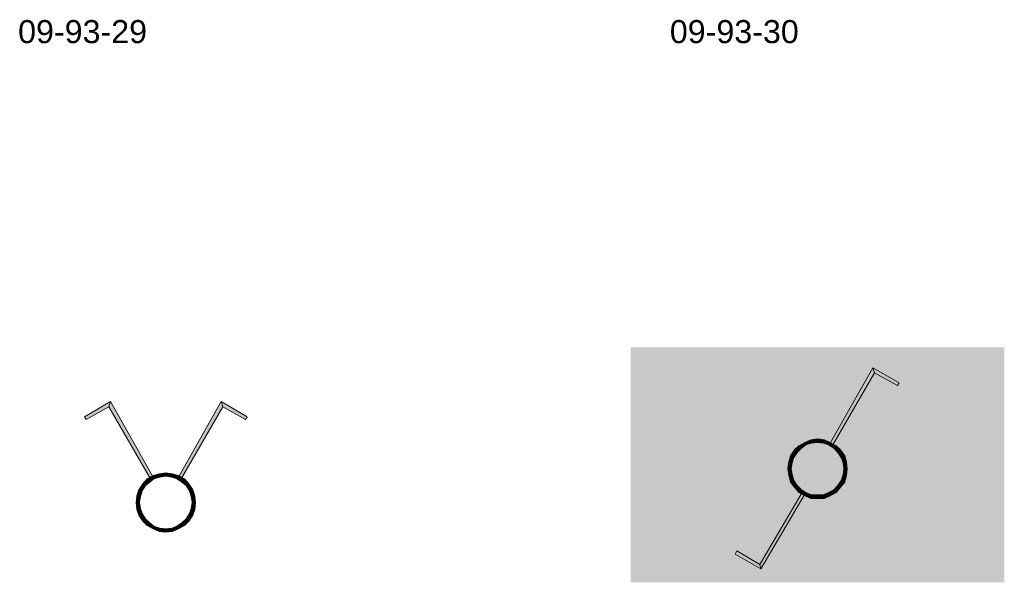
# Model space of a CAD drawing. Header units: millimetres. Extents: x 11 to 308, y -2333 to 36.
# Tile 53 of 85: x 15 to 113, y -1152 to -1096. Entities that reach past the tile are written whole.
import ezdxf

# ---------------------------------------------------------------- set-up
doc = ezdxf.new("R2010")
doc.units = ezdxf.units.MM
doc.layers.add('DGE_DATOS', color=7, linetype='Continuous', lineweight=0)
doc.layers.add('DGE_SIMBOLOS', color=7, linetype='Continuous', lineweight=0)
doc.styles.add('DGE_ARIAL', font='arial.ttf')

# ---------------------------------------------------------------- blocks, each defined once
blk = doc.blocks.new('DGE_09_93_34')
at = {"layer": 'DGE_SIMBOLOS', "true_color": 0x000000}
for points in [[(-5.771, 6.134), (-8.227, 4.441), (-8.396, 4.695), (-5.771, 6.134)], [(-5.941, 5.711), (-5.771, 6.134), (-8.227, 4.441), (-5.941, 5.711)], [(-1.538, -1.317), (-5.941, 5.711), (-5.771, 6.134), (-1.538, -1.317)], [(1.002, -1.317), (1.256, -1.486), (5.235, 6.134), (1.002, -1.317)], [(1.256, -1.486), (5.235, 6.134), (5.405, 5.711), (1.256, -1.486)], [(5.235, 6.134), (5.405, 5.711), (7.86, 4.695), (5.235, 6.134)], [(-1.792, -1.486), (-1.538, -1.317), (-5.941, 5.711), (-1.792, -1.486)], [(5.405, 5.711), (7.86, 4.695), (7.691, 4.441), (5.405, 5.711)], [(-0.945, -0.978), (-0.861, -1.317), (-1.538, -1.147), (-0.945, -0.978)], [(-0.268, -0.893), (-0.268, -1.232), (-0.945, -0.978), (-0.268, -0.893)], [(-0.268, -1.232), (-0.945, -0.978), (-0.861, -1.317), (-0.268, -1.232)], [(0.409, -0.978), (0.325, -1.317), (-0.268, -0.893), (0.409, -0.978)], [(0.325, -1.317), (-0.268, -0.893), (-0.268, -1.232), (0.325, -1.317)], [(0.917, -1.486), (0.409, -0.978), (0.325, -1.317), (0.917, -1.486)], [(1.002, -1.147), (0.917, -1.486), (0.409, -0.978), (1.002, -1.147)], [(-2.131, -1.486), (-1.877, -1.825), (-2.554, -1.994), (-2.131, -1.486)], [(-1.877, -1.825), (-2.554, -1.994), (-2.3, -2.163), (-1.877, -1.825)], [(-1.538, -1.147), (-1.369, -1.486), (-2.131, -1.486), (-1.538, -1.147)], [(-1.369, -1.486), (-2.131, -1.486), (-1.877, -1.825), (-1.369, -1.486)], [(-0.861, -1.317), (-1.538, -1.147), (-1.369, -1.486), (-0.861, -1.317)], [(1.341, -1.825), (1.002, -1.147), (0.917, -1.486), (1.341, -1.825)], [(1.595, -1.486), (1.341, -1.825), (1.002, -1.147), (1.595, -1.486)], [(1.764, -2.163), (1.595, -1.486), (1.341, -1.825), (1.764, -2.163)], [(2.018, -1.994), (1.764, -2.163), (1.595, -1.486), (2.018, -1.994)], [(-2.977, -2.587), (-2.639, -2.671), (-3.147, -3.179), (-2.977, -2.587)], [(-2.639, -2.671), (-3.147, -3.179), (-2.808, -3.264), (-2.639, -2.671)], [(-2.554, -1.994), (-2.3, -2.163), (-2.977, -2.587), (-2.554, -1.994)], [(-2.3, -2.163), (-2.977, -2.587), (-2.639, -2.671), (-2.3, -2.163)], [(2.103, -2.671), (2.018, -1.994), (1.764, -2.163), (2.103, -2.671)], [(2.441, -2.587), (2.103, -2.671), (2.018, -1.994), (2.441, -2.587)], [(2.272, -3.264), (2.441, -2.587), (2.103, -2.671), (2.272, -3.264)], [(2.611, -3.179), (2.272, -3.264), (2.441, -2.587), (2.611, -3.179)], [(-3.147, -3.179), (-2.808, -3.264), (-3.231, -3.857), (-3.147, -3.179)], [(-2.808, -3.264), (-3.231, -3.857), (-2.893, -3.857), (-2.808, -3.264)], [(-3.231, -3.857), (-2.893, -3.857), (-3.147, -4.534), (-3.231, -3.857)], [(-2.893, -3.857), (-3.147, -4.534), (-2.808, -4.449), (-2.893, -3.857)], [(2.357, -3.857), (2.611, -3.179), (2.272, -3.264), (2.357, -3.857)], [(2.611, -4.534), (2.272, -4.449), (2.695, -3.857), (2.611, -4.534)], [(2.272, -4.449), (2.695, -3.857), (2.357, -3.857), (2.272, -4.449)], [(2.695, -3.857), (2.357, -3.857), (2.611, -3.179), (2.695, -3.857)], [(-3.147, -4.534), (-2.808, -4.449), (-2.977, -5.127), (-3.147, -4.534)], [(-2.808, -4.449), (-2.977, -5.127), (-2.639, -4.957), (-2.808, -4.449)], [(2.103, -4.957), (2.611, -4.534), (2.272, -4.449), (2.103, -4.957)], [(2.441, -5.127), (2.103, -4.957), (2.611, -4.534), (2.441, -5.127)], [(-2.977, -5.127), (-2.639, -4.957), (-2.554, -5.719), (-2.977, -5.127)], [(-2.639, -4.957), (-2.554, -5.719), (-2.3, -5.465), (-2.639, -4.957)], [(-2.554, -5.719), (-2.3, -5.465), (-2.131, -6.143), (-2.554, -5.719)], [(-2.3, -5.465), (-2.131, -6.143), (-1.877, -5.889), (-2.3, -5.465)], [(-2.131, -6.143), (-1.877, -5.889), (-1.538, -6.481), (-2.131, -6.143)], [(-1.877, -5.889), (-1.538, -6.481), (-1.369, -6.227), (-1.877, -5.889)], [(0.917, -6.227), (1.595, -6.143), (1.341, -5.889), (0.917, -6.227)], [(1.341, -5.889), (2.018, -5.719), (1.764, -5.465), (1.341, -5.889)], [(1.595, -6.143), (1.341, -5.889), (2.018, -5.719), (1.595, -6.143)], [(1.764, -5.465), (2.441, -5.127), (2.103, -4.957), (1.764, -5.465)], [(2.018, -5.719), (1.764, -5.465), (2.441, -5.127), (2.018, -5.719)], [(-1.538, -6.481), (-1.369, -6.227), (-0.945, -6.735), (-1.538, -6.481)], [(-1.369, -6.227), (-0.945, -6.735), (-0.861, -6.397), (-1.369, -6.227)], [(-0.945, -6.735), (-0.861, -6.397), (-0.268, -6.82), (-0.945, -6.735)], [(-0.861, -6.397), (-0.268, -6.82), (-0.268, -6.481), (-0.861, -6.397)], [(-0.268, -6.481), (0.409, -6.735), (0.325, -6.397), (-0.268, -6.481)], [(-0.268, -6.82), (-0.268, -6.481), (0.409, -6.735), (-0.268, -6.82)], [(0.325, -6.397), (1.002, -6.481), (0.917, -6.227), (0.325, -6.397)], [(0.409, -6.735), (0.325, -6.397), (1.002, -6.481), (0.409, -6.735)], [(1.002, -6.481), (0.917, -6.227), (1.595, -6.143), (1.002, -6.481)]]:
    blk.add_hatch(color=18, dxfattribs=at).paths.add_polyline_path(points, flags=0)
at = {"layer": 'DGE_SIMBOLOS', "color": 18, "lineweight": 9, "true_color": 0x000000}
for points in [[(-5.941, 5.711), (-8.227, 4.441), (-8.396, 4.695), (-5.771, 6.219), (-5.941, 5.711)], [(-1.792, -1.486), (-5.941, 5.711), (-5.771, 6.219), (-1.538, -1.317), (-1.792, -1.486)], [(1.002, -1.317), (5.235, 6.219), (5.405, 5.711), (1.256, -1.486), (1.002, -1.317)], [(5.235, 6.219), (7.86, 4.695), (7.691, 4.441), (5.405, 5.711), (5.235, 6.219)], [(-0.945, -0.978), (-1.538, -1.147), (-1.453, -1.486), (-0.861, -1.317), (-0.945, -0.978)], [(-0.268, -0.893), (-0.945, -0.978), (-0.861, -1.317), (-0.268, -1.232), (-0.268, -0.893)], [(0.409, -0.978), (-0.268, -0.893), (-0.268, -1.232), (0.325, -1.317), (0.409, -0.978)], [(1.002, -1.147), (0.409, -0.978), (0.325, -1.317), (0.833, -1.486), (1.002, -1.147)], [(-2.131, -1.486), (-2.554, -1.994), (-2.3, -2.163), (-1.877, -1.825), (-2.131, -1.486)], [(-1.538, -1.147), (-2.131, -1.486), (-1.877, -1.825), (-1.453, -1.486), (-1.538, -1.147)], [(1.595, -1.486), (1.002, -1.147), (0.833, -1.486), (1.341, -1.825), (1.595, -1.486)], [(2.018, -1.994), (1.595, -1.486), (1.341, -1.825), (1.764, -2.163), (2.018, -1.994)], [(-2.977, -2.587), (-3.147, -3.179), (-2.808, -3.264), (-2.639, -2.671), (-2.977, -2.587)], [(-2.554, -1.994), (-2.977, -2.587), (-2.639, -2.671), (-2.3, -2.163), (-2.554, -1.994)], [(2.441, -2.587), (2.018, -1.994), (1.764, -2.163), (2.103, -2.671), (2.441, -2.587)], [(2.611, -3.179), (2.441, -2.587), (2.103, -2.671), (2.272, -3.264), (2.611, -3.179)], [(-3.147, -3.179), (-3.231, -3.857), (-2.893, -3.857), (-2.808, -3.264), (-3.147, -3.179)], [(-3.231, -3.857), (-3.147, -4.534), (-2.808, -4.449), (-2.893, -3.857), (-3.231, -3.857)], [(2.695, -3.857), (2.611, -3.179), (2.272, -3.264), (2.357, -3.857), (2.695, -3.857)], [(2.611, -4.534), (2.695, -3.857), (2.357, -3.857), (2.272, -4.449), (2.611, -4.534)], [(-3.147, -4.534), (-2.977, -5.127), (-2.639, -4.957), (-2.808, -4.449), (-3.147, -4.534)], [(2.441, -5.127), (2.611, -4.534), (2.272, -4.449), (2.103, -4.957), (2.441, -5.127)], [(-2.977, -5.127), (-2.554, -5.719), (-2.3, -5.465), (-2.639, -4.957), (-2.977, -5.127)], [(-2.554, -5.719), (-2.131, -6.143), (-1.877, -5.889), (-2.3, -5.465), (-2.554, -5.719)], [(-2.131, -6.143), (-1.538, -6.481), (-1.453, -6.227), (-1.877, -5.889), (-2.131, -6.143)], [(1.002, -6.481), (1.595, -6.143), (1.341, -5.889), (0.833, -6.227), (1.002, -6.481)], [(1.595, -6.143), (2.018, -5.719), (1.764, -5.465), (1.341, -5.889), (1.595, -6.143)], [(2.018, -5.719), (2.441, -5.127), (2.103, -4.957), (1.764, -5.465), (2.018, -5.719)], [(-1.538, -6.481), (-0.945, -6.735), (-0.861, -6.397), (-1.453, -6.227), (-1.538, -6.481)], [(-0.945, -6.735), (-0.268, -6.82), (-0.268, -6.481), (-0.861, -6.397), (-0.945, -6.735)], [(-0.268, -6.82), (0.409, -6.735), (0.325, -6.397), (-0.268, -6.481), (-0.268, -6.82)], [(0.409, -6.735), (1.002, -6.481), (0.833, -6.227), (0.325, -6.397), (0.409, -6.735)]]:
    blk.add_lwpolyline(points, close=True, dxfattribs=at)
blk = doc.blocks.new('DGE_09_93_35')
at = {"layer": 'DGE_SIMBOLOS', "true_color": 0xffffff}
blk.add_hatch(color=7, dxfattribs=at).paths.add_polyline_path([(-18.895, 11.637), (18.359, 11.637), (18.359, -11.815), (-18.895, -11.815), (-18.895, 11.637)], flags=0)
at = {"layer": 'DGE_SIMBOLOS', "true_color": 0x000000}
for points in [[(1.002, 2.07), (1.256, 1.901), (5.235, 9.605), (1.002, 2.07)], [(1.256, 1.901), (5.235, 9.605), (5.405, 9.097), (1.256, 1.901)], [(5.235, 9.605), (5.405, 9.097), (7.86, 8.081), (5.235, 9.605)], [(5.405, 9.097), (7.86, 8.081), (7.691, 7.743), (5.405, 9.097)], [(-1.538, 2.155), (-1.369, 1.901), (-2.131, 1.816), (-1.538, 2.155)], [(-0.945, 2.409), (-0.861, 2.07), (-1.538, 2.155), (-0.945, 2.409)], [(-0.861, 2.07), (-1.538, 2.155), (-1.369, 1.901), (-0.861, 2.07)], [(-0.268, 2.493), (-0.268, 2.155), (-0.945, 2.409), (-0.268, 2.493)], [(-0.268, 2.155), (-0.945, 2.409), (-0.861, 2.07), (-0.268, 2.155)], [(0.409, 2.409), (0.325, 2.07), (-0.268, 2.493), (0.409, 2.409)], [(0.325, 2.07), (-0.268, 2.493), (-0.268, 2.155), (0.325, 2.07)], [(0.917, 1.901), (0.409, 2.409), (0.325, 2.07), (0.917, 1.901)], [(1.002, 2.155), (0.917, 1.901), (0.409, 2.409), (1.002, 2.155)], [(1.341, 1.562), (1.002, 2.155), (0.917, 1.901), (1.341, 1.562)], [(1.595, 1.816), (1.341, 1.562), (1.002, 2.155), (1.595, 1.816)], [(-2.554, 1.393), (-2.3, 1.139), (-2.977, 0.8), (-2.554, 1.393)], [(-2.3, 1.139), (-2.977, 0.8), (-2.639, 0.631), (-2.3, 1.139)], [(-2.131, 1.816), (-1.877, 1.562), (-2.554, 1.393), (-2.131, 1.816)], [(-1.877, 1.562), (-2.554, 1.393), (-2.3, 1.139), (-1.877, 1.562)], [(-1.369, 1.901), (-2.131, 1.816), (-1.877, 1.562), (-1.369, 1.901)], [(1.764, 1.139), (1.595, 1.816), (1.341, 1.562), (1.764, 1.139)], [(2.018, 1.393), (1.764, 1.139), (1.595, 1.816), (2.018, 1.393)], [(2.103, 0.631), (2.018, 1.393), (1.764, 1.139), (2.103, 0.631)], [(2.441, 0.8), (2.103, 0.631), (2.018, 1.393), (2.441, 0.8)], [(-3.147, 0.207), (-2.808, 0.123), (-3.231, -0.47), (-3.147, 0.207)], [(-2.808, 0.123), (-3.231, -0.47), (-2.893, -0.47), (-2.808, 0.123)], [(-2.977, 0.8), (-2.639, 0.631), (-3.147, 0.207), (-2.977, 0.8)], [(-2.639, 0.631), (-3.147, 0.207), (-2.808, 0.123), (-2.639, 0.631)], [(2.272, 0.123), (2.441, 0.8), (2.103, 0.631), (2.272, 0.123)], [(2.611, 0.207), (2.272, 0.123), (2.441, 0.8), (2.611, 0.207)], [(2.357, -0.47), (2.611, 0.207), (2.272, 0.123), (2.357, -0.47)], [(2.695, -0.47), (2.357, -0.47), (2.611, 0.207), (2.695, -0.47)], [(-3.231, -0.47), (-2.893, -0.47), (-3.147, -1.147), (-3.231, -0.47)], [(-2.893, -0.47), (-3.147, -1.147), (-2.808, -1.063), (-2.893, -0.47)], [(2.611, -1.147), (2.272, -1.063), (2.695, -0.47), (2.611, -1.147)], [(2.272, -1.063), (2.695, -0.47), (2.357, -0.47), (2.272, -1.063)], [(-3.147, -1.147), (-2.808, -1.063), (-2.977, -1.825), (-3.147, -1.147)], [(-2.808, -1.063), (-2.977, -1.825), (-2.639, -1.655), (-2.808, -1.063)], [(-2.977, -1.825), (-2.639, -1.655), (-2.554, -2.333), (-2.977, -1.825)], [(-2.639, -1.655), (-2.554, -2.333), (-2.3, -2.163), (-2.639, -1.655)], [(1.764, -2.163), (2.441, -1.825), (2.103, -1.655), (1.764, -2.163)], [(2.018, -2.333), (1.764, -2.163), (2.441, -1.825), (2.018, -2.333)], [(2.103, -1.655), (2.611, -1.147), (2.272, -1.063), (2.103, -1.655)], [(2.441, -1.825), (2.103, -1.655), (2.611, -1.147), (2.441, -1.825)], [(-1.792, -2.841), (-5.856, -10.461), (-6.025, -10.037), (-1.792, -2.841)], [(-1.538, -3.01), (-1.792, -2.841), (-5.856, -10.461), (-1.538, -3.01)], [(-2.554, -2.333), (-2.3, -2.163), (-2.131, -2.841), (-2.554, -2.333)], [(-2.3, -2.163), (-2.131, -2.841), (-1.877, -2.587), (-2.3, -2.163)], [(-2.131, -2.841), (-1.877, -2.587), (-1.538, -3.179), (-2.131, -2.841)], [(-1.877, -2.587), (-1.538, -3.179), (-1.369, -2.841), (-1.877, -2.587)], [(-1.538, -3.179), (-1.369, -2.841), (-0.945, -3.433), (-1.538, -3.179)], [(-1.369, -2.841), (-0.945, -3.433), (-0.861, -3.095), (-1.369, -2.841)], [(0.325, -3.095), (1.002, -3.179), (0.917, -2.841), (0.325, -3.095)], [(0.917, -2.841), (1.595, -2.841), (1.341, -2.587), (0.917, -2.841)], [(1.002, -3.179), (0.917, -2.841), (1.595, -2.841), (1.002, -3.179)], [(1.341, -2.587), (2.018, -2.333), (1.764, -2.163), (1.341, -2.587)], [(1.595, -2.841), (1.341, -2.587), (2.018, -2.333), (1.595, -2.841)], [(-0.945, -3.433), (-0.861, -3.095), (-0.268, -3.433), (-0.945, -3.433)], [(-0.861, -3.095), (-0.268, -3.433), (-0.268, -3.095), (-0.861, -3.095)], [(-0.268, -3.433), (-0.268, -3.095), (0.409, -3.433), (-0.268, -3.433)], [(-0.268, -3.095), (0.409, -3.433), (0.325, -3.095), (-0.268, -3.095)], [(0.409, -3.433), (0.325, -3.095), (1.002, -3.179), (0.409, -3.433)], [(-6.025, -10.037), (-8.481, -9.021), (-8.311, -8.683), (-6.025, -10.037)], [(-5.856, -10.461), (-6.025, -10.037), (-8.481, -9.021), (-5.856, -10.461)]]:
    blk.add_hatch(color=18, dxfattribs=at).paths.add_polyline_path(points, flags=0)
at = {"layer": 'DGE_SIMBOLOS', "color": 18, "lineweight": 9, "true_color": 0x000000}
for points in [[(1.002, 2.07), (5.235, 9.605), (5.405, 9.097), (1.256, 1.901), (1.002, 2.07)], [(5.235, 9.605), (7.86, 8.081), (7.691, 7.827), (5.405, 9.097), (5.235, 9.605)], [(-1.538, 2.155), (-2.131, 1.816), (-1.877, 1.562), (-1.453, 1.901), (-1.538, 2.155)], [(-0.945, 2.409), (-1.538, 2.155), (-1.453, 1.901), (-0.861, 2.07), (-0.945, 2.409)], [(-0.268, 2.493), (-0.945, 2.409), (-0.861, 2.07), (-0.268, 2.155), (-0.268, 2.493)], [(0.409, 2.409), (-0.268, 2.493), (-0.268, 2.155), (0.325, 2.07), (0.409, 2.409)], [(1.002, 2.155), (0.409, 2.409), (0.325, 2.07), (0.833, 1.901), (1.002, 2.155)], [(1.595, 1.816), (1.002, 2.155), (0.833, 1.901), (1.341, 1.562), (1.595, 1.816)], [(-2.554, 1.393), (-2.977, 0.8), (-2.639, 0.631), (-2.3, 1.139), (-2.554, 1.393)], [(-2.131, 1.816), (-2.554, 1.393), (-2.3, 1.139), (-1.877, 1.562), (-2.131, 1.816)], [(2.018, 1.393), (1.595, 1.816), (1.341, 1.562), (1.764, 1.139), (2.018, 1.393)], [(2.441, 0.8), (2.018, 1.393), (1.764, 1.139), (2.103, 0.631), (2.441, 0.8)], [(-3.147, 0.207), (-3.231, -0.47), (-2.893, -0.47), (-2.808, 0.123), (-3.147, 0.207)], [(-2.977, 0.8), (-3.147, 0.207), (-2.808, 0.123), (-2.639, 0.631), (-2.977, 0.8)], [(2.611, 0.207), (2.441, 0.8), (2.103, 0.631), (2.272, 0.123), (2.611, 0.207)], [(2.695, -0.47), (2.611, 0.207), (2.272, 0.123), (2.357, -0.47), (2.695, -0.47)], [(-3.231, -0.47), (-3.147, -1.147), (-2.808, -1.063), (-2.893, -0.47), (-3.231, -0.47)], [(2.611, -1.147), (2.695, -0.47), (2.357, -0.47), (2.272, -1.063), (2.611, -1.147)], [(-3.147, -1.147), (-2.977, -1.825), (-2.639, -1.655), (-2.808, -1.063), (-3.147, -1.147)], [(-2.977, -1.825), (-2.554, -2.333), (-2.3, -2.163), (-2.639, -1.655), (-2.977, -1.825)], [(2.018, -2.333), (2.441, -1.825), (2.103, -1.655), (1.764, -2.163), (2.018, -2.333)], [(2.441, -1.825), (2.611, -1.147), (2.272, -1.063), (2.103, -1.655), (2.441, -1.825)], [(-1.538, -3.01), (-5.941, -10.461), (-6.025, -10.037), (-1.792, -2.841), (-1.538, -3.01)], [(-2.554, -2.333), (-2.131, -2.841), (-1.877, -2.587), (-2.3, -2.163), (-2.554, -2.333)], [(-2.131, -2.841), (-1.538, -3.179), (-1.453, -2.841), (-1.877, -2.587), (-2.131, -2.841)], [(-1.538, -3.179), (-0.945, -3.433), (-0.861, -3.095), (-1.453, -2.841), (-1.538, -3.179)], [(0.409, -3.433), (1.002, -3.179), (0.833, -2.841), (0.325, -3.095), (0.409, -3.433)], [(1.002, -3.179), (1.595, -2.841), (1.341, -2.587), (0.833, -2.841), (1.002, -3.179)], [(1.595, -2.841), (2.018, -2.333), (1.764, -2.163), (1.341, -2.587), (1.595, -2.841)], [(-0.945, -3.433), (-0.268, -3.433), (-0.268, -3.095), (-0.861, -3.095), (-0.945, -3.433)], [(-0.268, -3.433), (0.409, -3.433), (0.325, -3.095), (-0.268, -3.095), (-0.268, -3.433)], [(-5.941, -10.461), (-8.481, -9.021), (-8.311, -8.683), (-6.025, -10.037), (-5.941, -10.461)]]:
    blk.add_lwpolyline(points, close=True, dxfattribs=at)

msp = doc.modelspace()

# ---------------------------------------------------------------- block references
for name, p in [('DGE_09_93_35', (95, -1140)), ('DGE_09_93_34', (30, -1140))]:
    msp.add_blockref(name, p)

# ---------------------------------------------------------------- texts
at = {"layer": 'DGE_DATOS', "style": 'DGE_ARIAL'}
for s, p in [('09-93-29', (15, -1098)), ('09-93-30', (80, -1098))]:
    msp.add_text(s, height=2.3, dxfattribs=at).set_placement(p)

doc.saveas('drawing.dxf')
